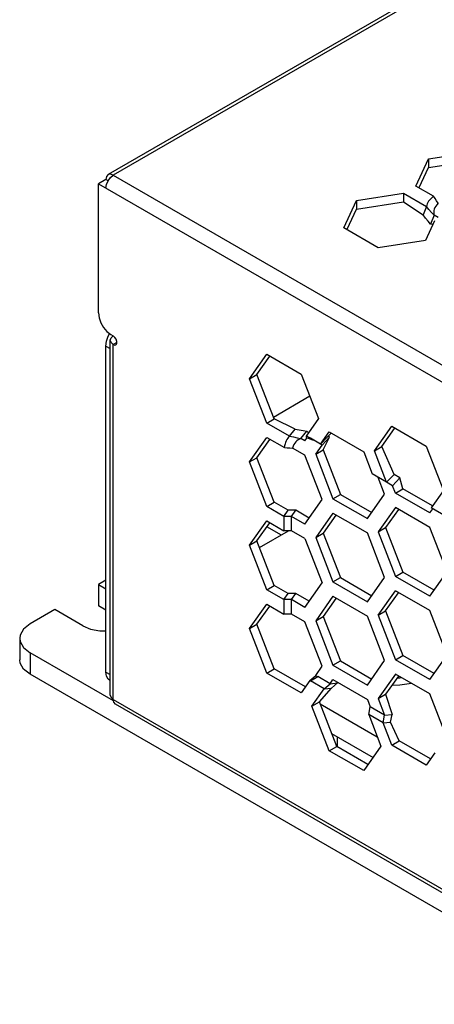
# Model space of a CAD drawing. Header units: inches. Extents: x 0 to 179, y 0 to 133.
# Tile 2 of 12: x 0 to 23, y 44 to 100. Entities that reach past the tile are written whole.
import ezdxf

# ---------------------------------------------------------------- set-up
doc = ezdxf.new("R2010")
doc.units = ezdxf.units.IN
doc.header["$MEASUREMENT"] = 0
doc.layers.add('02___PRT_ALL_AXES', color=7, linetype='Continuous')

msp = doc.modelspace()

# ---------------------------------------------------------------- linework, layer by layer
at = {"color": 3, "linetype": 'Continuous'}
for p, q in [((71.466, 130.103), (4.786, 91.606)), ((71.766, 130.073), (5.086, 91.576)), ((22.292, 90.95), (23.009, 92.496)), ((23.009, 92.496), (25.686, 92.91)), ((4.694, 91.047), (4.786, 91.259)), ((4.786, 91.259), (4.924, 91.445)), ((4.924, 91.445), (5.086, 91.576)), ((5.086, 91.576), (50.093, 65.592)), ((4.238, 83.738), (4.238, 91.086)), ((4.238, 91.086), (49.668, 64.857)), ((4.662, 90.841), (4.694, 91.047)), ((23.293, 90.373), (22.292, 90.95)), ((18.191, 88.583), (18.908, 90.128)), ((18.908, 90.128), (21.585, 90.542)), ((21.585, 90.542), (22.882, 89.793)), ((23.317, 89.297), (23.173, 89.455)), ((23.544, 89.166), (23.317, 89.297)), ((20.15, 87.451), (18.191, 88.583)), ((23.341, 88.973), (22.827, 87.865)), ((22.827, 87.865), (20.15, 87.451)), ((4.697, 82.132), (4.797, 82.418)), ((4.797, 82.418), (4.875, 82.553)), ((4.91, 82.186), (4.956, 82.319)), ((4.945, 82.513), (5.086, 82.431)), ((4.956, 82.319), (5.086, 82.431)), ((5.178, 82.354), (5.086, 82.431)), ((4.662, 81.86), (4.697, 82.132)), ((4.662, 63.325), (4.662, 81.86)), ((4.91, 62.019), (4.91, 82.186)), ((4.956, 82.054), (4.91, 82.186)), ((5.086, 81.941), (4.956, 82.054)), ((5.086, 61.774), (5.086, 81.941)), ((12.827, 80.004), (13.807, 81.397)), ((13.807, 81.397), (15.766, 80.266)), ((15.766, 80.266), (16.746, 77.741)), ((13.807, 77.478), (12.827, 80.004)), ((15.104, 76.729), (13.807, 77.478)), ((16.746, 77.741), (16.044, 76.742)), ((19.93, 75.902), (20.91, 77.296)), ((20.91, 77.296), (22.87, 76.165)), ((16.868, 76.282), (17.358, 76.979)), ((17.358, 76.979), (19.318, 75.848)), ((12.827, 75.268), (13.807, 76.662)), ((13.807, 76.662), (14.808, 76.084)), ((15.978, 76.469), (15.751, 76.601)), ((15.978, 76.469), (16.081, 76.615)), ((16.868, 76.282), (16.286, 76.618)), ((16.591, 75.708), (16.958, 76.23)), ((16.958, 76.23), (16.868, 76.282)), ((22.87, 76.165), (23.85, 73.64)), ((15.978, 75.653), (15.277, 76.058)), ((16.958, 73.128), (15.978, 75.653)), ((16.591, 75.708), (17.57, 73.182)), ((19.318, 75.848), (19.808, 74.585)), ((20.624, 74.114), (19.93, 75.902)), ((13.807, 72.743), (12.827, 75.268)), ((20.624, 74.114), (19.808, 74.585)), ((20.51, 73.445), (20.142, 74.392)), ((20.959, 73.92), (20.624, 74.114)), ((21.122, 73.5), (20.959, 73.92)), ((19.53, 72.051), (20.51, 73.445)), ((23.082, 72.368), (21.122, 73.5)), ((23.85, 73.64), (23.155, 72.652)), ((15.978, 71.734), (16.958, 73.128)), ((17.57, 73.182), (19.53, 72.051)), ((14.786, 72.177), (13.807, 72.743)), ((17.57, 72.366), (16.591, 70.972)), ((17.57, 72.366), (19.53, 71.234)), ((21.122, 72.683), (20.142, 71.289)), ((23.082, 71.552), (21.122, 72.683)), ((23.082, 72.368), (23.245, 72.601)), ((23.972, 72.181), (23.155, 72.652)), ((12.827, 70.532), (13.807, 71.926)), ((13.807, 71.926), (14.786, 71.36)), ((14.786, 72.177), (14.786, 71.36)), ((15.211, 72.177), (14.786, 72.177)), ((15.211, 71.36), (15.211, 72.177)), ((15.978, 71.734), (15.211, 72.177)), ((15.211, 71.36), (14.786, 71.36)), ((15.978, 70.917), (15.211, 71.36)), ((20.51, 68.709), (19.53, 71.234)), ((20.142, 71.289), (21.122, 68.764)), ((24.062, 69.026), (23.082, 71.552)), ((13.807, 68.007), (12.827, 70.532)), ((15.978, 70.917), (16.958, 68.392)), ((16.591, 70.972), (17.57, 68.447)), ((23.082, 67.633), (24.062, 69.026)), ((4.662, 68.551), (4.238, 68.306)), ((4.238, 68.306), (4.662, 68.061)), ((15.978, 66.998), (16.958, 68.392)), ((17.57, 68.447), (19.53, 67.315)), ((19.53, 67.315), (20.51, 68.709)), ((23.082, 67.633), (21.122, 68.764)), ((14.786, 67.441), (13.807, 68.007)), ((20.142, 66.553), (21.122, 67.947)), ((23.082, 66.816), (21.122, 67.947)), ((12.827, 65.796), (13.807, 67.19)), ((13.807, 67.19), (14.786, 66.625)), ((14.786, 67.441), (14.786, 66.625)), ((15.211, 67.441), (14.786, 67.441)), ((15.211, 66.625), (15.211, 67.441)), ((15.978, 66.998), (15.211, 67.441)), ((17.57, 67.63), (16.591, 66.236)), ((17.57, 67.63), (19.53, 66.499)), ((1.763, 66.877), (0.349, 66.06)), ((3.354, 65.958), (1.763, 66.877)), ((15.211, 66.625), (14.786, 66.625)), ((15.978, 66.181), (15.211, 66.625)), ((24.062, 64.291), (23.082, 66.816)), ((16.958, 63.656), (15.978, 66.181)), ((16.591, 66.236), (17.57, 63.711)), ((20.51, 63.973), (19.53, 66.499)), ((20.142, 66.553), (21.122, 64.028)), ((13.807, 63.271), (12.827, 65.796)), ((5.104, 61.682), (0.349, 64.427)), ((19.53, 62.58), (20.51, 63.973)), ((23.082, 62.897), (21.122, 64.028)), ((23.082, 62.897), (24.062, 64.291)), ((15.766, 62.14), (13.807, 63.271)), ((16.593, 63.136), (16.958, 63.656)), ((17.57, 63.711), (19.53, 62.58)), ((16.256, 62.837), (15.766, 62.14)), ((16.256, 62.837), (16.593, 63.136)), ((16.286, 62.819), (16.711, 63.064)), ((17.073, 62.365), (16.286, 62.819)), ((17.407, 62.662), (16.711, 63.064)), ((17.407, 62.662), (17.57, 62.894)), ((17.57, 62.894), (19.53, 61.763)), ((21.122, 63.212), (20.142, 61.818)), ((23.082, 62.08), (21.122, 63.212)), ((16.379, 61.378), (17.073, 62.365)), ((17.073, 62.365), (17.407, 62.662)), ((5.086, 61.774), (49.67, 36.034)), ((19.53, 61.763), (19.693, 61.342)), ((20.142, 61.818), (20.51, 60.871)), ((24.062, 59.555), (23.082, 62.08)), ((49.795, 35.759), (5.21, 61.499)), ((17.358, 58.853), (16.379, 61.378)), ((19.604, 60.904), (19.693, 61.342)), ((20.51, 60.871), (19.693, 61.342)), ((19.604, 60.904), (20.298, 59.115)), ((20.42, 60.433), (19.604, 60.904)), ((20.42, 60.433), (20.51, 60.871)), ((20.91, 59.17), (20.42, 60.433)), ((19.318, 57.721), (17.358, 58.853)), ((20.298, 59.115), (19.318, 57.721)), ((22.87, 58.039), (20.91, 59.17)), ((23.36, 58.736), (22.87, 58.039))]:
    msp.add_line(p, q, dxfattribs=at)
at = {"color": 7, "linetype": 'Continuous'}
for p, q in [((23.009, 92.496), (23.009, 92.006)), ((23.009, 92.006), (25.686, 92.42)), ((22.479, 90.864), (23.009, 92.006)), ((4.662, 91.331), (4.238, 91.086)), ((4.786, 91.259), (4.662, 91.331)), ((18.908, 90.128), (18.908, 89.638)), ((21.585, 90.542), (21.585, 90.052)), ((18.378, 88.496), (18.908, 89.638)), ((18.908, 89.638), (21.585, 90.052)), ((21.585, 90.052), (22.692, 89.313)), ((22.882, 89.793), (22.692, 89.313)), ((23.317, 89.297), (23.126, 88.792)), ((23.126, 88.792), (22.982, 88.958)), ((23.242, 88.76), (23.126, 88.792)), ((4.662, 81.86), (4.91, 81.716)), ((5.293, 82.061), (5.086, 81.941)), ((13.251, 80.248), (13.975, 81.279)), ((12.827, 80.004), (13.251, 80.248)), ((14.231, 77.723), (13.251, 80.248)), ((16.257, 79.001), (14.184, 77.804)), ((13.807, 77.478), (14.231, 77.723)), ((15.424, 77.134), (14.231, 77.723)), ((15.104, 76.729), (15.424, 77.134)), ((15.751, 76.601), (16.093, 77.018)), ((16.179, 76.934), (16.093, 77.018)), ((17.244, 76.679), (17.341, 76.779)), ((17.382, 76.678), (17.293, 76.73)), ((17.341, 76.779), (17.474, 76.912)), ((20.355, 76.147), (21.079, 77.178)), ((13.251, 75.513), (13.975, 76.543)), ((16.868, 76.282), (17.244, 76.679)), ((16.958, 76.23), (17.382, 76.678)), ((17.015, 75.953), (17.382, 76.678)), ((19.93, 75.902), (20.355, 76.147)), ((21.049, 74.562), (20.355, 76.147)), ((16.591, 75.708), (17.015, 75.953)), ((17.015, 75.953), (17.995, 73.427)), ((12.827, 75.268), (13.251, 75.513)), ((14.231, 72.987), (13.251, 75.513)), ((20.624, 74.114), (21.049, 74.562)), ((21.383, 74.368), (21.049, 74.562)), ((20.959, 73.92), (21.383, 74.368)), ((21.547, 73.745), (21.383, 74.368)), ((17.57, 73.182), (17.995, 73.427)), ((17.995, 73.427), (19.775, 72.399)), ((21.122, 73.5), (21.547, 73.745)), ((23.226, 72.775), (21.547, 73.745)), ((13.807, 72.743), (14.231, 72.987)), ((15.035, 72.523), (14.231, 72.987)), ((14.786, 72.177), (15.035, 72.523)), ((15.459, 72.523), (15.035, 72.523)), ((15.211, 72.177), (15.459, 72.523)), ((16.223, 72.082), (15.459, 72.523)), ((17.739, 72.247), (17.015, 71.217)), ((21.291, 72.564), (20.567, 71.534)), ((13.251, 70.777), (13.975, 71.807)), ((13.394, 70.408), (15.044, 71.36)), ((14.645, 71.115), (13.822, 71.59)), ((16.591, 70.972), (17.015, 71.217)), ((17.015, 71.217), (17.995, 68.692)), ((20.142, 71.289), (20.567, 71.534)), ((20.567, 71.534), (21.547, 69.009)), ((12.827, 70.532), (13.251, 70.777)), ((14.231, 68.252), (13.251, 70.777)), ((21.122, 68.764), (21.547, 69.009)), ((23.327, 67.981), (21.547, 69.009)), ((4.238, 68.306), (4.238, 67.081)), ((17.57, 68.447), (17.995, 68.692)), ((17.995, 68.692), (19.775, 67.664)), ((13.807, 68.007), (14.231, 68.252)), ((15.035, 67.788), (14.231, 68.252)), ((14.786, 67.441), (15.035, 67.788)), ((15.459, 67.788), (15.035, 67.788)), ((15.211, 67.441), (15.459, 67.788)), ((16.223, 67.346), (15.459, 67.788)), ((20.567, 66.798), (21.291, 67.829)), ((17.739, 67.511), (17.015, 66.481)), ((4.662, 66.836), (4.238, 67.081)), ((13.251, 66.041), (13.975, 67.072)), ((20.142, 66.553), (20.567, 66.798)), ((20.567, 66.798), (21.547, 64.273)), ((16.591, 66.236), (17.015, 66.481)), ((17.015, 66.481), (17.995, 63.956)), ((12.827, 65.796), (13.251, 66.041)), ((14.231, 63.516), (13.251, 66.041)), ((-0.237, 65.244), (-0.237, 64.019)), ((0.349, 64.427), (0.349, 63.202)), ((17.57, 63.711), (17.995, 63.956)), ((17.995, 63.956), (19.775, 62.928)), ((21.122, 64.028), (21.547, 64.273)), ((23.327, 63.245), (21.547, 64.273)), ((4.662, 63.325), (4.91, 63.182)), ((13.807, 63.271), (14.231, 63.516)), ((16.011, 62.488), (14.231, 63.516)), ((109.597, 0.129), (0.349, 63.202)), ((4.869, 62.867), (4.91, 62.843)), ((17.407, 62.662), (17.831, 62.704)), ((17.497, 62.407), (17.831, 62.704)), ((17.831, 62.704), (17.844, 62.737)), ((21.291, 63.093), (20.567, 62.063)), ((16.803, 61.623), (17.497, 62.407)), ((17.073, 62.365), (17.497, 62.407)), ((16.379, 61.378), (16.803, 61.623)), ((17.783, 59.098), (16.803, 61.623)), ((20.142, 61.818), (20.567, 62.063)), ((20.567, 62.063), (20.934, 60.913)), ((16.844, 61.518), (20.094, 59.641)), ((20.42, 60.433), (20.844, 60.475)), ((20.51, 60.871), (20.934, 60.913)), ((20.844, 60.475), (20.934, 60.913)), ((21.334, 59.415), (20.844, 60.475)), ((17.497, 59.834), (19.849, 58.476)), ((20.91, 59.17), (21.334, 59.415)), ((23.115, 58.387), (21.334, 59.415)), ((17.358, 58.853), (17.783, 59.098)), ((19.563, 58.07), (17.783, 59.098))]:
    msp.add_line(p, q, dxfattribs=at)
at = {"color": 3, "linetype": 'Continuous'}
for points in [[(4.786, 91.606), (4.694, 91.5), (4.662, 91.331)], [(5.086, 91.576), (4.924, 91.632), (4.786, 91.606)], [(23.55, 89.979), (23.464, 90.108), (23.378, 90.239), (23.293, 90.373)], [(23.173, 89.455), (23.028, 89.62), (22.882, 89.793)], [(4.238, 83.738), (4.272, 83.465), (4.373, 83.18)], [(4.373, 83.18), (4.529, 82.909), (4.726, 82.679), (4.945, 82.513)], [(5.236, 81.927), (5.252, 81.938), (5.293, 82.012), (5.293, 82.121), (5.252, 82.243), (5.178, 82.354)], [(5.086, 81.941), (5.178, 81.912), (5.236, 81.927)], [(15.104, 76.729), (15.327, 76.69), (15.542, 76.647), (15.751, 76.601)], [(16.081, 76.615), (16.077, 76.663), (16.065, 76.705)], [(14.808, 76.084), (14.965, 76.077), (15.122, 76.068), (15.277, 76.058)], [(0.349, 66.06), (-0.019, 65.768), (-0.213, 65.424), (-0.237, 65.244)], [(3.354, 65.958), (3.797, 65.772), (4.317, 65.675), (4.662, 65.675)], [(-0.237, 65.244), (-0.213, 65.063), (-0.019, 64.72), (0.349, 64.427)], [(4.869, 62.867), (4.797, 62.923), (4.697, 63.093), (4.662, 63.325)], [(4.91, 62.019), (4.956, 61.886), (5.086, 61.774)], [(5.21, 61.499), (5.118, 61.605), (5.086, 61.774)]]:
    msp.add_lwpolyline(points, dxfattribs=at)
at = {"color": 7, "linetype": 'Continuous'}
for points in [[(22.982, 88.958), (22.837, 89.132), (22.692, 89.313)], [(15.424, 77.134), (15.654, 77.099), (15.877, 77.06), (16.093, 77.018)], [(0.349, 63.202), (-0.019, 63.495), (-0.213, 63.838), (-0.237, 64.019)], [(21.489, 63), (21.367, 62.983), (21.208, 62.976)], [(22.04, 62.682), (21.901, 62.649), (21.367, 62.574), (20.912, 62.554)]]:
    msp.add_lwpolyline(points, dxfattribs=at)
at = {"color": 3, "linetype": 'Continuous'}
for centre, major_axis, ratio, start_param, end_param in [((28.07, 89.691), (5.196, 0), 0.333329, 2.73703, 3.082545), ((28.494, 89.446), (5.196, 0), 0.333329, 2.828628, 3.22747), ((17.786, 72.288), (-2.598, 4.5), 0.333337, 0.059054, 0.404568), ((17.786, 72.288), (-2.598, 4.5), 0.333337, -0.523595, -0.427464), ((18.211, 72.043), (-2.598, 4.5), 0.333337, -0.085871, 0.312971), ((18.211, 72.043), (-2.598, 4.5), 0.333337, -0.434169, -0.25774), ((17.786, 65.417), (1.9, 2.322), 0.999985, -2.991053, -2.979385), ((18.211, 65.662), (1.9, 2.322), 0.999985, -3.025489, -2.979385)]:
    msp.add_ellipse(centre, major_axis=major_axis, ratio=ratio, start_param=start_param, end_param=end_param, dxfattribs=at)
at = {"layer": '02___PRT_ALL_AXES', "color": 7, "linetype": 'Continuous'}
msp.add_line((17.819, 59.648), (17.819, 59.076), dxfattribs=at)

doc.saveas('drawing.dxf')
